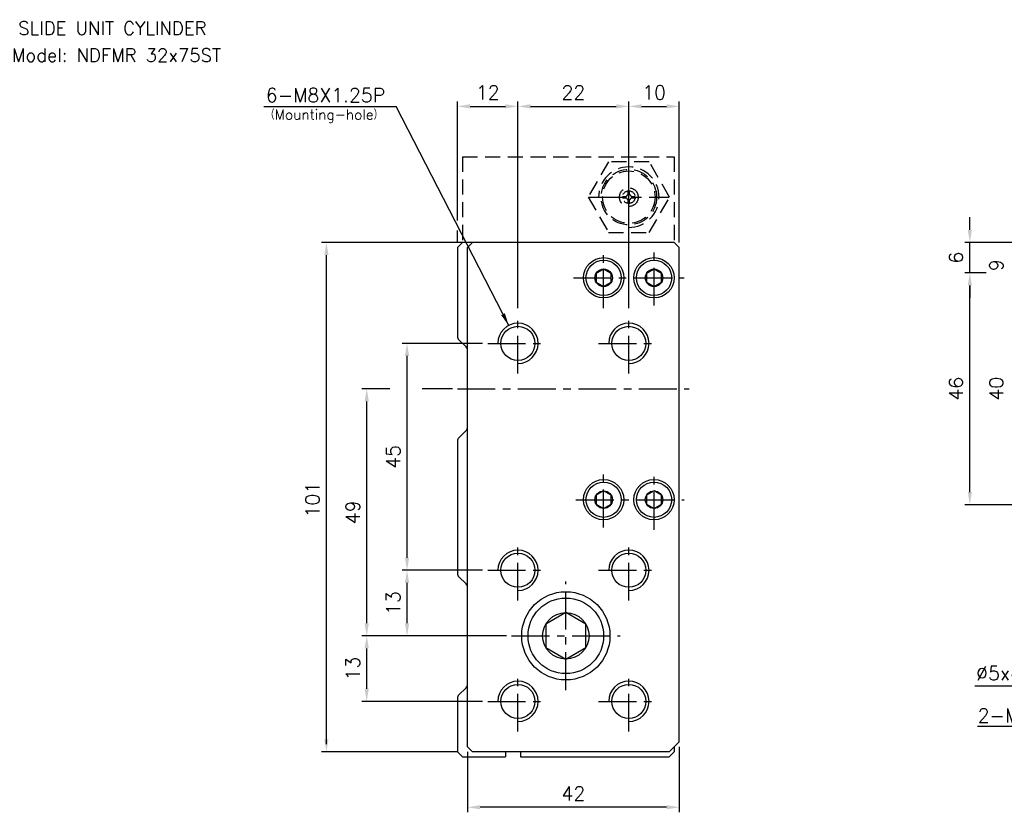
# Model space of a CAD drawing. Extents: x 12 to 590, y 6 to 418.
# Tile 1 of 2: x 12 to 207, y 260 to 417. Entities that reach past the tile are written whole.
import ezdxf
from ezdxf.enums import TextEntityAlignment as Align

# ---------------------------------------------------------------- set-up
doc = ezdxf.new("R2010")
doc.units = 0
doc.header["$LTSCALE"] = 6
doc.header["$MEASUREMENT"] = 0
doc.linetypes.add('CENTER', pattern=[2, 1.25, -0.25, 0.25, -0.25])
doc.linetypes.add('HIDDENX2', pattern=[0.75, 0.5, -0.25])
for name, color, linetype in [('CENTER', 1, 'CENTER'), ('DIM', 3, 'CONTINUOUS'), ('HIDDEN', 3, 'HIDDENX2'), ('PLINE', 2, 'CONTINUOUS')]:
    doc.layers.add(name, color=color, linetype=linetype)
doc.styles.add('AEH', font='SIMPLEX', dxfattribs={"bigfont": 'AE'})

msp = doc.modelspace()

# ---------------------------------------------------------------- linework, layer by layer
at = {"layer": 'CENTER'}
for p, q in [((132.45, 373.99), (132.45, 389.99)), ((124.45, 381.99), (140.45, 381.99)), ((127.45, 359.99), (127.45, 371.99)), ((137.45, 360.49), (137.45, 371.49)), ((121.45, 365.99), (143.45, 365.99)), ((110.45, 346.99), (110.45, 358.99)), ((132.45, 346.99), (132.45, 358.99)), ((104.45, 352.99), (116.45, 352.99)), ((126.45, 352.99), (138.45, 352.99)), ((98.45, 343.99), (144.45, 343.99)), ((127.45, 316.49), (127.45, 327.49)), ((137.45, 315.99), (137.45, 327.99)), ((121.95, 321.99), (143.45, 321.99)), ((110.45, 301.99), (110.45, 313.99)), ((132.45, 301.99), (132.45, 313.99)), ((104.45, 307.99), (116.45, 307.99)), ((126.45, 307.99), (138.45, 307.99)), ((119.95, 284.24), (119.95, 305.74)), ((109.2, 294.99), (130.7, 294.99)), ((110.45, 275.99), (110.45, 287.99)), ((132.45, 275.99), (132.45, 287.99)), ((104.45, 281.99), (116.45, 281.99)), ((126.45, 281.99), (138.45, 281.99))]:
    msp.add_line(p, q, dxfattribs=at)
at = {"layer": 'DIM'}
for p, q in [((98.45, 377.35), (98.45, 400.99)), ((110.45, 359.99), (110.45, 400.99)), ((132.45, 359.99), (132.45, 400.99)), ((142.45, 372.99), (142.45, 400.99)), ((60.04, 399.99), (86.3, 399.99)), ((108.62, 356.55), (86.3, 399.99)), ((100.95, 399.99), (107.95, 399.99)), ((112.95, 399.99), (129.95, 399.99)), ((134.95, 399.99), (139.95, 399.99)), ((200.1, 375.49), (200.1, 377.99)), ((98.45, 372.99), (98.45, 375.35)), ((100.45, 372.99), (71.45, 372.99)), ((233.6, 372.99), (199.1, 372.99)), ((200.1, 366.99), (200.1, 372.99)), ((72.45, 273.49), (72.45, 370.49)), ((203.32, 366.99), (199.1, 366.99)), ((200.1, 323.49), (200.1, 364.49)), ((200.1, 364.49), (200.1, 361.99)), ((103.45, 352.99), (87.45, 352.99)), ((88.45, 310.49), (88.45, 350.49)), ((85.05, 343.99), (79.45, 343.99)), ((97.45, 343.99), (91.47, 343.99)), ((80.45, 297.49), (80.45, 341.49)), ((213.12, 320.99), (199.1, 320.99)), ((103.45, 307.99), (87.45, 307.99)), ((88.45, 297.49), (88.45, 305.49)), ((108.2, 294.99), (79.45, 294.99)), ((80.45, 284.49), (80.45, 292.49)), ((221.15, 284.99), (201.12, 284.99)), ((103.45, 281.99), (79.45, 281.99)), ((227.23, 276.99), (201.64, 276.99)), ((98.45, 271.99), (71.45, 271.99)), ((100.45, 271.99), (100.45, 259.99)), ((142.45, 272.99), (142.45, 259.99)), ((139.95, 260.99), (102.95, 260.99))]:
    msp.add_line(p, q, dxfattribs=at)
for points in [[(100.95, 400.41), (100.95, 399.58), (98.45, 399.99)], [(107.95, 400.41), (107.95, 399.58), (110.45, 399.99)], [(112.95, 400.41), (112.95, 399.58), (110.45, 399.99)], [(129.95, 400.41), (129.95, 399.58), (132.45, 399.99)], [(134.95, 400.41), (134.95, 399.58), (132.45, 399.99)], [(139.95, 400.41), (139.95, 399.58), (142.45, 399.99)], [(199.68, 375.49), (200.52, 375.49), (200.1, 372.99)], [(72.03, 370.49), (72.87, 370.49), (72.45, 372.99)], [(199.68, 364.49), (200.52, 364.49), (200.1, 366.99)], [(107.85, 358.97), (107.11, 358.59), (108.62, 356.55)], [(88.03, 350.49), (88.87, 350.49), (88.45, 352.99)], [(80.03, 341.49), (80.87, 341.49), (80.45, 343.99)], [(199.68, 323.49), (200.52, 323.49), (200.1, 320.99)], [(88.03, 310.49), (88.87, 310.49), (88.45, 307.99)], [(88.03, 305.49), (88.87, 305.49), (88.45, 307.99)], [(80.03, 297.49), (80.87, 297.49), (80.45, 294.99)], [(88.03, 297.49), (88.87, 297.49), (88.45, 294.99)], [(80.03, 292.49), (80.87, 292.49), (80.45, 294.99)], [(80.03, 284.49), (80.87, 284.49), (80.45, 281.99)], [(72.03, 274.49), (72.87, 274.49), (72.45, 271.99)], [(102.95, 261.41), (102.95, 260.58), (100.45, 260.99)], [(139.95, 261.41), (139.95, 260.58), (142.45, 260.99)]]:
    msp.add_solid(points, dxfattribs=at)
at = {"layer": 'HIDDEN'}
for p, q in [((99.45, 389.99), (99.45, 372.99)), ((99.45, 389.99), (141.45, 389.99)), ((141.45, 389.99), (141.45, 372.99)), ((132.3, 382.47), (132.3, 383.24)), ((132.6, 382.47), (132.6, 383.24)), ((131.21, 382.14), (131.98, 382.14)), ((131.21, 381.84), (131.98, 381.84)), ((132.3, 380.75), (132.3, 381.52)), ((132.6, 380.75), (132.6, 381.52)), ((132.92, 382.14), (133.69, 382.14)), ((132.92, 381.84), (133.69, 381.84))]:
    msp.add_line(p, q, dxfattribs=at)
msp.add_lwpolyline([(128.41, 388.99), (124.37, 381.99), (128.41, 374.99), (136.49, 374.99), (140.53, 381.99), (136.49, 388.99)], close=True, dxfattribs=at)
for radius in [5.5, 5.2, 1.85, 1.25]:
    msp.add_circle((132.45, 381.99), radius, dxfattribs=at)
at = {"layer": 'HIDDEN', "color": 3}
msp.add_arc((132.45, 381.99), 6, 270, 180, dxfattribs=at)
at = {"layer": 'HIDDEN'}
for start, end in [(107.6204, 162.3796), (197.6204, 252.3796), (17.6204, 72.3796), (287.6204, 342.3796)]:
    msp.add_arc((132.45, 381.99), 0.496, start, end, dxfattribs=at)
at = {"layer": 'PLINE', "color": 2}
for p, q in [((98.45, 371.99), (99.45, 372.99)), ((98.45, 371.99), (98.45, 354.41)), ((101.45, 372.99), (99.45, 372.99)), ((101.45, 372.99), (100.45, 371.99)), ((100.45, 272.99), (100.45, 371.99)), ((141.45, 372.99), (101.45, 372.99)), ((141.45, 372.99), (142.45, 371.99)), ((142.45, 273.99), (142.45, 371.99)), ((100.16, 352.29), (98.74, 353.7)), ((98.74, 334.29), (100.16, 335.7)), ((98.45, 333.58), (98.45, 307.41)), ((98.74, 306.7), (100.16, 305.29)), ((100.45, 285.41), (100.45, 304.58)), ((100.16, 284.7), (98.74, 283.29)), ((98.45, 282.58), (98.45, 271.99)), ((140.45, 271.99), (142.45, 273.99)), ((99.45, 270.99), (98.45, 271.99)), ((100.45, 272.99), (101.45, 271.99)), ((140.45, 271.99), (101.45, 271.99)), ((107.95, 271.99), (107.95, 270.99)), ((110.95, 271.99), (110.95, 270.99)), ((141.45, 271.99), (140.45, 270.99)), ((141.45, 272.99), (141.45, 271.99)), ((99.45, 270.99), (107.95, 270.99)), ((110.95, 270.99), (140.45, 270.99))]:
    msp.add_line(p, q, dxfattribs=at)
at = {"layer": 'PLINE'}
for points in [[(128.95, 366.86), (127.45, 367.73), (125.95, 366.86), (125.95, 365.13), (127.45, 364.26), (128.95, 365.13)], [(138.95, 366.86), (137.45, 367.73), (135.95, 366.86), (135.95, 365.13), (137.45, 364.26), (138.95, 365.13)], [(128.95, 322.86), (127.45, 323.73), (125.95, 322.86), (125.95, 321.13), (127.45, 320.26), (128.95, 321.13)], [(138.95, 322.86), (137.45, 323.73), (135.95, 322.86), (135.95, 321.13), (137.45, 320.26), (138.95, 321.13)], [(123.95, 297.3), (119.95, 299.61), (115.95, 297.3), (115.95, 292.69), (119.95, 290.38), (123.95, 292.69)]]:
    msp.add_lwpolyline(points, close=True, dxfattribs=at)
at = {"layer": 'PLINE', "color": 2}
for centre, radius in [((127.45, 365.99), 4), ((137.45, 365.99), 4), ((110.45, 352.99), 3.38), ((132.45, 352.99), 3.38), ((127.45, 321.99), 4), ((137.45, 321.99), 4), ((110.45, 307.99), 3.38), ((132.45, 307.99), 3.38), ((119.95, 294.99), 8.75), ((110.45, 281.99), 3.38), ((132.45, 281.99), 3.38)]:
    msp.add_circle(centre, radius, dxfattribs=at)
at = {"layer": 'PLINE', "color": 3}
for centre, radius in [((127.45, 365.99), 3.5), ((137.45, 365.99), 3.5), ((127.45, 365.99), 1.73), ((137.45, 365.99), 1.73), ((127.45, 321.99), 3.5), ((137.45, 321.99), 3.5), ((127.45, 321.99), 1.73), ((137.45, 321.99), 1.73), ((119.95, 294.99), 7.5), ((119.95, 294.99), 4.62)]:
    msp.add_circle(centre, radius, dxfattribs=at)
for centre in [(110.45, 352.99), (132.45, 352.99), (110.45, 307.99), (132.45, 307.99), (110.45, 281.99), (132.45, 281.99)]:
    msp.add_arc(centre, 4, 270, 180, dxfattribs=at)
at = {"layer": 'PLINE', "color": 2}
for centre, start, end in [((99.45, 354.41), 180, 225), ((99.45, 351.58), 0, 45), ((99.45, 336.41), 315, 0), ((99.45, 333.58), 135, 180), ((99.45, 307.41), 180, 225), ((99.45, 304.58), 0, 45), ((99.45, 285.41), 315, 0), ((99.45, 282.58), 135, 180)]:
    msp.add_arc(centre, 1, start, end, dxfattribs=at)

# ---------------------------------------------------------------- texts
at = {"layer": 'DIM', "style": 'AEH'}
for s, height, p in [('6-M8X1.25P', 2.75, (60.43, 400.84)), ('（Mounting-hole）', 2, (60.28, 397.37)), ('%%C5x4.5dp', 2.75, (201.36, 286.21)), ('2-M8X1.25P', 2.75, (201.66, 277.82))]:
    msp.add_text(s, height=height, dxfattribs=at).set_placement(p)
for s, p in [('12', (104.45, 402.74)), ('22', (121.45, 402.74)), ('10', (137.45, 402.74)), ('42', (121.45, 263.74))]:
    msp.add_text(s, height=2.75, dxfattribs=at).set_placement(p, align=Align.MIDDLE_CENTER)
for s, p in [('6', (197.35, 369.99)), ('9', (205.35, 368.49)), ('46', (197.35, 343.99)), ('40', (205.35, 343.99)), ('45', (85.7, 330.49)), ('101', (69.7, 321.99)), ('49', (77.7, 319.49)), ('13', (85.7, 301.49)), ('13', (77.7, 288.49))]:
    msp.add_text(s, height=2.75, rotation=90, dxfattribs=at).set_placement(p, align=Align.MIDDLE_CENTER)
at = {"layer": 'PLINE', "color": 7, "style": 'AEH'}
msp.add_text('SLIDE UNIT CYLINDER', height=2.625, dxfattribs=at).set_placement((29.99, 415.48), align=Align.MIDDLE)
at = {"layer": 'PLINE', "color": 3, "style": 'AEH'}
msp.add_text('Model: NDFMR 32x75ST', height=2.625, dxfattribs=at).set_placement((30.8, 410.13), align=Align.MIDDLE)

doc.saveas('drawing.dxf')
